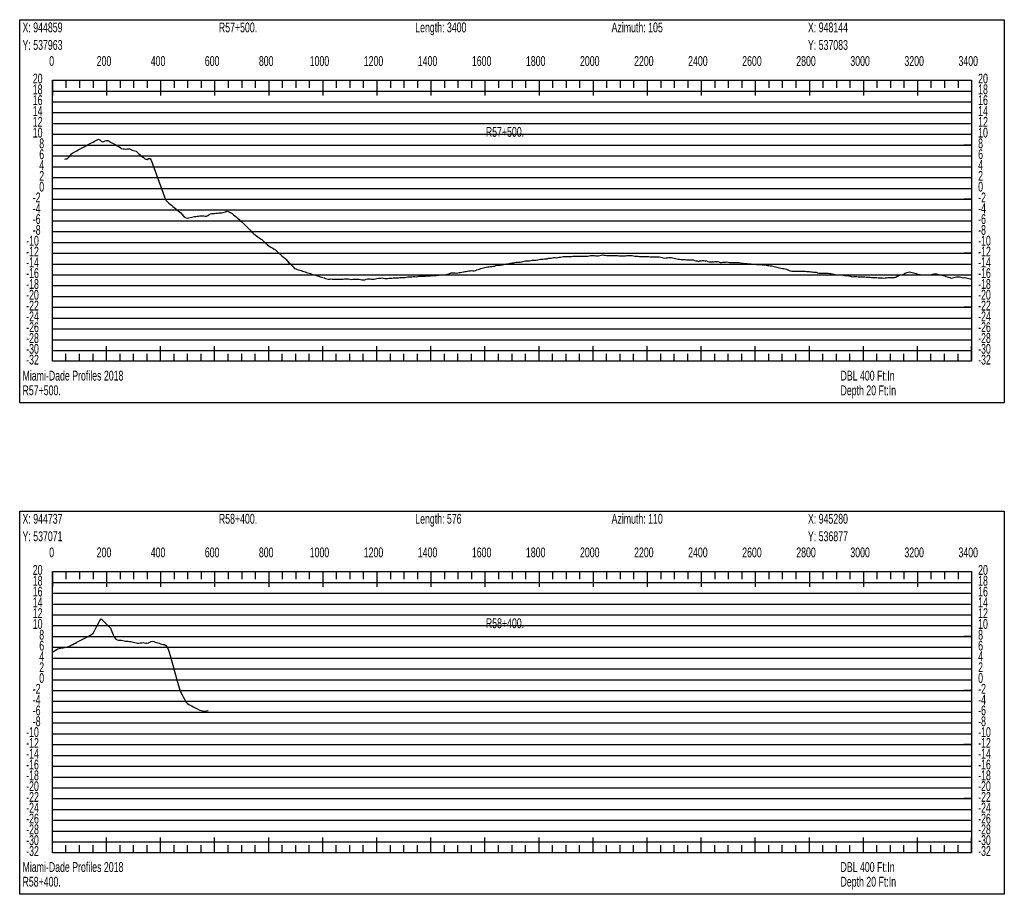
# Model space of a CAD drawing. Header units: feet. Extents: x 1 to 30, y -268 to -1.
# Tile 43 of 94: x 11 to 20, y -150 to -142. Entities that reach past the tile are written whole.
import ezdxf

# ---------------------------------------------------------------- set-up
doc = ezdxf.new("R2010")
doc.units = ezdxf.units.FT
doc.header["$MEASUREMENT"] = 0
doc.layers.add('LABELS', color=7, linetype='Continuous')
doc.layers.add('XSECTION', color=7, linetype='Continuous')

msp = doc.modelspace()

# ---------------------------------------------------------------- linework, layer by layer
at = {"layer": 'XSECTION', "color": 0, "linetype": 'Continuous'}
for points in [[(11.106, -141.895), (20.212, -141.895), (20.212, -145.44), (11.106, -145.44), (11.106, -141.895)], [(11.409, -142.455), (19.909, -142.455), (19.909, -145.055), (11.409, -145.055), (11.409, -142.455)], [(11.409, -142.455), (11.409, -142.596)], [(11.409, -142.455), (11.409, -142.596)], [(11.409, -142.455), (11.409, -142.525)], [(11.409, -142.455), (11.409, -142.525)], [(11.534, -142.455), (11.534, -142.525)], [(11.659, -142.455), (11.659, -142.525)], [(11.784, -142.455), (11.784, -142.525)], [(11.909, -142.455), (11.909, -142.596)], [(11.909, -142.455), (11.909, -142.525)], [(12.034, -142.455), (12.034, -142.525)], [(12.159, -142.455), (12.159, -142.525)], [(12.284, -142.455), (12.284, -142.525)], [(12.409, -142.455), (12.409, -142.596)], [(12.409, -142.455), (12.409, -142.525)], [(12.534, -142.455), (12.534, -142.525)], [(12.659, -142.455), (12.659, -142.525)], [(12.784, -142.455), (12.784, -142.525)], [(12.909, -142.455), (12.909, -142.596)], [(12.909, -142.455), (12.909, -142.525)], [(13.034, -142.455), (13.034, -142.525)], [(13.159, -142.455), (13.159, -142.525)], [(13.284, -142.455), (13.284, -142.525)], [(13.409, -142.455), (13.409, -142.596)], [(13.409, -142.455), (13.409, -142.525)], [(13.534, -142.455), (13.534, -142.525)], [(13.659, -142.455), (13.659, -142.525)], [(13.784, -142.455), (13.784, -142.525)], [(13.909, -142.455), (13.909, -142.596)], [(13.909, -142.455), (13.909, -142.525)], [(14.034, -142.455), (14.034, -142.525)], [(14.159, -142.455), (14.159, -142.525)], [(14.284, -142.455), (14.284, -142.525)], [(14.409, -142.455), (14.409, -142.596)], [(14.409, -142.455), (14.409, -142.525)], [(14.534, -142.455), (14.534, -142.525)], [(14.659, -142.455), (14.659, -142.525)], [(14.784, -142.455), (14.784, -142.525)], [(14.909, -142.455), (14.909, -142.596)], [(14.909, -142.455), (14.909, -142.525)], [(15.034, -142.455), (15.034, -142.525)], [(15.159, -142.455), (15.159, -142.525)], [(15.284, -142.455), (15.284, -142.525)], [(15.409, -142.455), (15.409, -142.596)], [(15.409, -142.455), (15.409, -142.525)], [(15.534, -142.455), (15.534, -142.525)], [(15.659, -142.455), (15.659, -142.525)], [(15.784, -142.455), (15.784, -142.525)], [(15.909, -142.455), (15.909, -142.596)], [(15.909, -142.455), (15.909, -142.525)], [(16.034, -142.455), (16.034, -142.525)], [(16.159, -142.455), (16.159, -142.525)], [(16.284, -142.455), (16.284, -142.525)], [(16.409, -142.455), (16.409, -142.596)], [(16.409, -142.455), (16.409, -142.525)], [(16.534, -142.455), (16.534, -142.525)], [(16.659, -142.455), (16.659, -142.525)], [(16.784, -142.455), (16.784, -142.525)], [(16.909, -142.455), (16.909, -142.596)], [(16.909, -142.455), (16.909, -142.525)], [(17.034, -142.455), (17.034, -142.525)], [(17.159, -142.455), (17.159, -142.525)], [(17.284, -142.455), (17.284, -142.525)], [(17.409, -142.455), (17.409, -142.596)], [(17.409, -142.455), (17.409, -142.525)], [(17.534, -142.455), (17.534, -142.525)], [(17.659, -142.455), (17.659, -142.525)], [(17.784, -142.455), (17.784, -142.525)], [(17.909, -142.455), (17.909, -142.596)], [(17.909, -142.455), (17.909, -142.525)], [(18.034, -142.455), (18.034, -142.525)], [(18.159, -142.455), (18.159, -142.525)], [(18.284, -142.455), (18.284, -142.525)], [(18.409, -142.455), (18.409, -142.596)], [(18.409, -142.455), (18.409, -142.525)], [(18.534, -142.455), (18.534, -142.525)], [(18.659, -142.455), (18.659, -142.525)], [(18.784, -142.455), (18.784, -142.525)], [(18.909, -142.455), (18.909, -142.596)], [(18.909, -142.455), (18.909, -142.525)], [(19.034, -142.455), (19.034, -142.525)], [(19.159, -142.455), (19.159, -142.525)], [(19.284, -142.455), (19.284, -142.525)], [(19.409, -142.455), (19.409, -142.596)], [(19.409, -142.455), (19.409, -142.525)], [(19.534, -142.455), (19.534, -142.525)], [(19.659, -142.455), (19.659, -142.525)], [(19.784, -142.455), (19.784, -142.525)], [(19.909, -142.455), (19.909, -142.596)], [(19.909, -142.455), (19.909, -142.525)], [(11.409, -143.055), (11.479, -143.055)], [(19.909, -143.055), (19.839, -143.055)], [(11.409, -143.555), (11.479, -143.555)], [(19.909, -143.555), (19.839, -143.555)], [(11.409, -144.055), (11.479, -144.055)], [(19.909, -144.055), (19.839, -144.055)], [(11.409, -144.555), (11.479, -144.555)], [(19.909, -144.555), (19.839, -144.555)], [(11.409, -145.055), (11.409, -144.914)], [(11.409, -145.055), (11.409, -144.914)], [(11.909, -145.055), (11.909, -144.914)], [(12.409, -145.055), (12.409, -144.914)], [(12.909, -145.055), (12.909, -144.914)], [(13.409, -145.055), (13.409, -144.914)], [(13.909, -145.055), (13.909, -144.914)], [(14.409, -145.055), (14.409, -144.914)], [(14.909, -145.055), (14.909, -144.914)], [(15.409, -145.055), (15.409, -144.914)], [(15.909, -145.055), (15.909, -144.914)], [(16.409, -145.055), (16.409, -144.914)], [(16.909, -145.055), (16.909, -144.914)], [(17.409, -145.055), (17.409, -144.914)], [(17.909, -145.055), (17.909, -144.914)], [(18.409, -145.055), (18.409, -144.914)], [(18.909, -145.055), (18.909, -144.914)], [(19.409, -145.055), (19.409, -144.914)], [(19.909, -145.055), (19.909, -144.914)], [(11.409, -145.055), (11.409, -144.985)], [(11.409, -145.055), (11.409, -144.985)], [(11.534, -145.055), (11.534, -144.985)], [(11.659, -145.055), (11.659, -144.985)], [(11.784, -145.055), (11.784, -144.985)], [(11.909, -145.055), (11.909, -144.985)], [(12.034, -145.055), (12.034, -144.985)], [(12.159, -145.055), (12.159, -144.985)], [(12.284, -145.055), (12.284, -144.985)], [(12.409, -145.055), (12.409, -144.985)], [(12.534, -145.055), (12.534, -144.985)], [(12.659, -145.055), (12.659, -144.985)], [(12.784, -145.055), (12.784, -144.985)], [(12.909, -145.055), (12.909, -144.985)], [(13.034, -145.055), (13.034, -144.985)], [(13.159, -145.055), (13.159, -144.985)], [(13.284, -145.055), (13.284, -144.985)], [(13.409, -145.055), (13.409, -144.985)], [(13.534, -145.055), (13.534, -144.985)], [(13.659, -145.055), (13.659, -144.985)], [(13.784, -145.055), (13.784, -144.985)], [(13.909, -145.055), (13.909, -144.985)], [(14.034, -145.055), (14.034, -144.985)], [(14.159, -145.055), (14.159, -144.985)], [(14.284, -145.055), (14.284, -144.985)], [(14.409, -145.055), (14.409, -144.985)], [(14.534, -145.055), (14.534, -144.985)], [(14.659, -145.055), (14.659, -144.985)], [(14.784, -145.055), (14.784, -144.985)], [(14.909, -145.055), (14.909, -144.985)], [(15.034, -145.055), (15.034, -144.985)], [(15.159, -145.055), (15.159, -144.985)], [(15.284, -145.055), (15.284, -144.985)], [(15.409, -145.055), (15.409, -144.985)], [(15.534, -145.055), (15.534, -144.985)], [(15.659, -145.055), (15.659, -144.985)], [(15.784, -145.055), (15.784, -144.985)], [(15.909, -145.055), (15.909, -144.985)], [(16.034, -145.055), (16.034, -144.985)], [(16.159, -145.055), (16.159, -144.985)], [(16.284, -145.055), (16.284, -144.985)], [(16.409, -145.055), (16.409, -144.985)], [(16.534, -145.055), (16.534, -144.985)], [(16.659, -145.055), (16.659, -144.985)], [(16.784, -145.055), (16.784, -144.985)], [(16.909, -145.055), (16.909, -144.985)], [(17.034, -145.055), (17.034, -144.985)], [(17.159, -145.055), (17.159, -144.985)], [(17.284, -145.055), (17.284, -144.985)], [(17.409, -145.055), (17.409, -144.985)], [(17.534, -145.055), (17.534, -144.985)], [(17.659, -145.055), (17.659, -144.985)], [(17.784, -145.055), (17.784, -144.985)], [(17.909, -145.055), (17.909, -144.985)], [(18.034, -145.055), (18.034, -144.985)], [(18.159, -145.055), (18.159, -144.985)], [(18.284, -145.055), (18.284, -144.985)], [(18.409, -145.055), (18.409, -144.985)], [(18.534, -145.055), (18.534, -144.985)], [(18.659, -145.055), (18.659, -144.985)], [(18.784, -145.055), (18.784, -144.985)], [(18.909, -145.055), (18.909, -144.985)], [(19.034, -145.055), (19.034, -144.985)], [(19.159, -145.055), (19.159, -144.985)], [(19.284, -145.055), (19.284, -144.985)], [(19.409, -145.055), (19.409, -144.985)], [(19.534, -145.055), (19.534, -144.985)], [(19.659, -145.055), (19.659, -144.985)], [(19.784, -145.055), (19.784, -144.985)], [(19.909, -145.055), (19.909, -144.985)], [(11.106, -146.44), (20.212, -146.44), (20.212, -149.985), (11.106, -149.985), (11.106, -146.44)], [(11.409, -147), (19.909, -147), (19.909, -149.6), (11.409, -149.6), (11.409, -147)], [(11.409, -147), (11.409, -147.141)], [(11.409, -147), (11.409, -147.141)], [(11.409, -147), (11.409, -147.07)], [(11.409, -147), (11.409, -147.07)], [(11.534, -147), (11.534, -147.07)], [(11.659, -147), (11.659, -147.07)], [(11.784, -147), (11.784, -147.07)], [(11.909, -147), (11.909, -147.141)], [(11.909, -147), (11.909, -147.07)], [(12.034, -147), (12.034, -147.07)], [(12.159, -147), (12.159, -147.07)], [(12.284, -147), (12.284, -147.07)], [(12.409, -147), (12.409, -147.141)], [(12.409, -147), (12.409, -147.07)], [(12.534, -147), (12.534, -147.07)], [(12.659, -147), (12.659, -147.07)], [(12.784, -147), (12.784, -147.07)], [(12.909, -147), (12.909, -147.141)], [(12.909, -147), (12.909, -147.07)], [(13.034, -147), (13.034, -147.07)], [(13.159, -147), (13.159, -147.07)], [(13.284, -147), (13.284, -147.07)], [(13.409, -147), (13.409, -147.141)], [(13.409, -147), (13.409, -147.07)], [(13.534, -147), (13.534, -147.07)], [(13.659, -147), (13.659, -147.07)], [(13.784, -147), (13.784, -147.07)], [(13.909, -147), (13.909, -147.141)], [(13.909, -147), (13.909, -147.07)], [(14.034, -147), (14.034, -147.07)], [(14.159, -147), (14.159, -147.07)], [(14.284, -147), (14.284, -147.07)], [(14.409, -147), (14.409, -147.141)], [(14.409, -147), (14.409, -147.07)], [(14.534, -147), (14.534, -147.07)], [(14.659, -147), (14.659, -147.07)], [(14.784, -147), (14.784, -147.07)], [(14.909, -147), (14.909, -147.141)], [(14.909, -147), (14.909, -147.07)], [(15.034, -147), (15.034, -147.07)], [(15.159, -147), (15.159, -147.07)], [(15.284, -147), (15.284, -147.07)], [(15.409, -147), (15.409, -147.141)], [(15.409, -147), (15.409, -147.07)], [(15.534, -147), (15.534, -147.07)], [(15.659, -147), (15.659, -147.07)], [(15.784, -147), (15.784, -147.07)], [(15.909, -147), (15.909, -147.141)], [(15.909, -147), (15.909, -147.07)], [(16.034, -147), (16.034, -147.07)], [(16.159, -147), (16.159, -147.07)], [(16.284, -147), (16.284, -147.07)], [(16.409, -147), (16.409, -147.141)], [(16.409, -147), (16.409, -147.07)], [(16.534, -147), (16.534, -147.07)], [(16.659, -147), (16.659, -147.07)], [(16.784, -147), (16.784, -147.07)], [(16.909, -147), (16.909, -147.141)], [(16.909, -147), (16.909, -147.07)], [(17.034, -147), (17.034, -147.07)], [(17.159, -147), (17.159, -147.07)], [(17.284, -147), (17.284, -147.07)], [(17.409, -147), (17.409, -147.141)], [(17.409, -147), (17.409, -147.07)], [(17.534, -147), (17.534, -147.07)], [(17.659, -147), (17.659, -147.07)], [(17.784, -147), (17.784, -147.07)], [(17.909, -147), (17.909, -147.141)], [(17.909, -147), (17.909, -147.07)], [(18.034, -147), (18.034, -147.07)], [(18.159, -147), (18.159, -147.07)], [(18.284, -147), (18.284, -147.07)], [(18.409, -147), (18.409, -147.141)], [(18.409, -147), (18.409, -147.07)], [(18.534, -147), (18.534, -147.07)], [(18.659, -147), (18.659, -147.07)], [(18.784, -147), (18.784, -147.07)], [(18.909, -147), (18.909, -147.141)], [(18.909, -147), (18.909, -147.07)], [(19.034, -147), (19.034, -147.07)], [(19.159, -147), (19.159, -147.07)], [(19.284, -147), (19.284, -147.07)], [(19.409, -147), (19.409, -147.141)], [(19.409, -147), (19.409, -147.07)], [(19.534, -147), (19.534, -147.07)], [(19.659, -147), (19.659, -147.07)], [(19.784, -147), (19.784, -147.07)], [(19.909, -147), (19.909, -147.141)], [(19.909, -147), (19.909, -147.07)], [(11.409, -147.6), (11.479, -147.6)], [(19.909, -147.6), (19.839, -147.6)], [(11.409, -148.1), (11.479, -148.1)], [(19.909, -148.1), (19.839, -148.1)], [(11.409, -148.6), (11.479, -148.6)], [(19.909, -148.6), (19.839, -148.6)], [(11.409, -149.1), (11.479, -149.1)], [(19.909, -149.1), (19.839, -149.1)], [(11.409, -149.6), (11.409, -149.459)], [(11.409, -149.6), (11.409, -149.459)], [(11.909, -149.6), (11.909, -149.459)], [(12.409, -149.6), (12.409, -149.459)], [(12.909, -149.6), (12.909, -149.459)], [(13.409, -149.6), (13.409, -149.459)], [(13.909, -149.6), (13.909, -149.459)], [(14.409, -149.6), (14.409, -149.459)], [(14.909, -149.6), (14.909, -149.459)], [(15.409, -149.6), (15.409, -149.459)], [(15.909, -149.6), (15.909, -149.459)], [(16.409, -149.6), (16.409, -149.459)], [(16.909, -149.6), (16.909, -149.459)], [(17.409, -149.6), (17.409, -149.459)], [(17.909, -149.6), (17.909, -149.459)], [(18.409, -149.6), (18.409, -149.459)], [(18.909, -149.6), (18.909, -149.459)], [(19.409, -149.6), (19.409, -149.459)], [(19.909, -149.6), (19.909, -149.459)], [(11.409, -149.6), (11.409, -149.53)], [(11.409, -149.6), (11.409, -149.53)], [(11.534, -149.6), (11.534, -149.53)], [(11.659, -149.6), (11.659, -149.53)], [(11.784, -149.6), (11.784, -149.53)], [(11.909, -149.6), (11.909, -149.53)], [(12.034, -149.6), (12.034, -149.53)], [(12.159, -149.6), (12.159, -149.53)], [(12.284, -149.6), (12.284, -149.53)], [(12.409, -149.6), (12.409, -149.53)], [(12.534, -149.6), (12.534, -149.53)], [(12.659, -149.6), (12.659, -149.53)], [(12.784, -149.6), (12.784, -149.53)], [(12.909, -149.6), (12.909, -149.53)], [(13.034, -149.6), (13.034, -149.53)], [(13.159, -149.6), (13.159, -149.53)], [(13.284, -149.6), (13.284, -149.53)], [(13.409, -149.6), (13.409, -149.53)], [(13.534, -149.6), (13.534, -149.53)], [(13.659, -149.6), (13.659, -149.53)], [(13.784, -149.6), (13.784, -149.53)], [(13.909, -149.6), (13.909, -149.53)], [(14.034, -149.6), (14.034, -149.53)], [(14.159, -149.6), (14.159, -149.53)], [(14.284, -149.6), (14.284, -149.53)], [(14.409, -149.6), (14.409, -149.53)], [(14.534, -149.6), (14.534, -149.53)], [(14.659, -149.6), (14.659, -149.53)], [(14.784, -149.6), (14.784, -149.53)], [(14.909, -149.6), (14.909, -149.53)], [(15.034, -149.6), (15.034, -149.53)], [(15.159, -149.6), (15.159, -149.53)], [(15.284, -149.6), (15.284, -149.53)], [(15.409, -149.6), (15.409, -149.53)], [(15.534, -149.6), (15.534, -149.53)], [(15.659, -149.6), (15.659, -149.53)], [(15.784, -149.6), (15.784, -149.53)], [(15.909, -149.6), (15.909, -149.53)], [(16.034, -149.6), (16.034, -149.53)], [(16.159, -149.6), (16.159, -149.53)], [(16.284, -149.6), (16.284, -149.53)], [(16.409, -149.6), (16.409, -149.53)], [(16.534, -149.6), (16.534, -149.53)], [(16.659, -149.6), (16.659, -149.53)], [(16.784, -149.6), (16.784, -149.53)], [(16.909, -149.6), (16.909, -149.53)], [(17.034, -149.6), (17.034, -149.53)], [(17.159, -149.6), (17.159, -149.53)], [(17.284, -149.6), (17.284, -149.53)], [(17.409, -149.6), (17.409, -149.53)], [(17.534, -149.6), (17.534, -149.53)], [(17.659, -149.6), (17.659, -149.53)], [(17.784, -149.6), (17.784, -149.53)], [(17.909, -149.6), (17.909, -149.53)], [(18.034, -149.6), (18.034, -149.53)], [(18.159, -149.6), (18.159, -149.53)], [(18.284, -149.6), (18.284, -149.53)], [(18.409, -149.6), (18.409, -149.53)], [(18.534, -149.6), (18.534, -149.53)], [(18.659, -149.6), (18.659, -149.53)], [(18.784, -149.6), (18.784, -149.53)], [(18.909, -149.6), (18.909, -149.53)], [(19.034, -149.6), (19.034, -149.53)], [(19.159, -149.6), (19.159, -149.53)], [(19.284, -149.6), (19.284, -149.53)], [(19.409, -149.6), (19.409, -149.53)], [(19.534, -149.6), (19.534, -149.53)], [(19.659, -149.6), (19.659, -149.53)], [(19.784, -149.6), (19.784, -149.53)], [(19.909, -149.6), (19.909, -149.53)]]:
    msp.add_lwpolyline(points, dxfattribs=at)
at = {"layer": 'XSECTION', "color": 0}
for points in [[(11.409, -142.555), (19.909, -142.555)], [(11.409, -142.655), (19.909, -142.655)], [(11.409, -142.755), (19.909, -142.755)], [(11.409, -142.855), (19.909, -142.855)], [(11.409, -142.955), (19.909, -142.955)], [(11.409, -143.055), (19.909, -143.055)], [(11.409, -143.155), (19.909, -143.155)], [(11.409, -143.255), (19.909, -143.255)], [(11.409, -143.355), (19.909, -143.355)], [(11.409, -143.455), (19.909, -143.455)], [(11.409, -143.555), (19.909, -143.555)], [(11.409, -143.655), (19.909, -143.655)], [(11.409, -143.755), (19.909, -143.755)], [(11.409, -143.855), (19.909, -143.855)], [(11.409, -143.955), (19.909, -143.955)], [(11.409, -144.055), (19.909, -144.055)], [(11.409, -144.155), (19.909, -144.155)], [(11.409, -144.255), (19.909, -144.255)], [(11.409, -144.355), (19.909, -144.355)], [(11.409, -144.455), (19.909, -144.455)], [(11.409, -144.555), (19.909, -144.555)], [(11.409, -144.655), (19.909, -144.655)], [(11.409, -144.755), (19.909, -144.755)], [(11.409, -144.855), (19.909, -144.855)], [(11.409, -144.955), (19.909, -144.955)], [(11.409, -147.1), (19.909, -147.1)], [(11.409, -147.2), (19.909, -147.2)], [(11.409, -147.3), (19.909, -147.3)], [(11.409, -147.4), (19.909, -147.4)], [(11.409, -147.5), (19.909, -147.5)], [(11.409, -147.6), (19.909, -147.6)], [(11.409, -147.7), (19.909, -147.7)], [(11.409, -147.8), (19.909, -147.8)], [(11.409, -147.9), (19.909, -147.9)], [(11.409, -148), (19.909, -148)], [(11.409, -148.1), (19.909, -148.1)], [(11.409, -148.2), (19.909, -148.2)], [(11.409, -148.3), (19.909, -148.3)], [(11.409, -148.4), (19.909, -148.4)], [(11.409, -148.5), (19.909, -148.5)], [(11.409, -148.6), (19.909, -148.6)], [(11.409, -148.7), (19.909, -148.7)], [(11.409, -148.8), (19.909, -148.8)], [(11.409, -148.9), (19.909, -148.9)], [(11.409, -149), (19.909, -149)], [(11.409, -149.1), (19.909, -149.1)], [(11.409, -149.2), (19.909, -149.2)], [(11.409, -149.3), (19.909, -149.3)], [(11.409, -149.4), (19.909, -149.4)], [(11.409, -149.5), (19.909, -149.5)]]:
    msp.add_lwpolyline(points, dxfattribs=at)
at = {"layer": 'XSECTION', "color": 5, "linetype": 'Continuous'}
for points in [[(11.522, -143.184), (11.534, -143.1825), (11.5465, -143.1815), (11.559, -143.1665), (11.5715, -143.151), (11.584, -143.1355), (11.5965, -143.127), (11.609, -143.12), (11.6215, -143.1135), (11.634, -143.107), (11.6465, -143.1), (11.659, -143.0935), (11.6715, -143.0865), (11.684, -143.08), (11.6965, -143.0735), (11.709, -143.0665), (11.7215, -143.06), (11.734, -143.053), (11.7465, -143.0465), (11.759, -143.04), (11.7715, -143.033), (11.784, -143.0265), (11.7965, -143.0195), (11.809, -143.013), (11.8215, -143.0065), (11.834, -142.9995), (11.8465, -143.0065), (11.859, -143.0175), (11.8715, -143.0255), (11.884, -143.022), (11.8965, -143.0155), (11.909, -143.0115), (11.9215, -143.0135), (11.934, -143.02), (11.9465, -143.027), (11.959, -143.0335), (11.9715, -143.0405), (11.984, -143.047), (11.9965, -143.054), (12.009, -143.062), (12.0215, -143.0695), (12.034, -143.0775), (12.0465, -143.085), (12.059, -143.0885), (12.0715, -143.091), (12.084, -143.0915), (12.0965, -143.091), (12.109, -143.091), (12.1215, -143.09), (12.134, -143.096), (12.1465, -143.1025), (12.159, -143.1055), (12.1715, -143.1085), (12.184, -143.1115), (12.1965, -143.1235), (12.209, -143.135), (12.2215, -143.146), (12.234, -143.157), (12.2465, -143.168), (12.259, -143.179), (12.2715, -143.186), (12.284, -143.189), (12.2965, -143.1795), (12.309, -143.1775), (12.3215, -143.195), (12.334, -143.229), (12.3465, -143.263), (12.359, -143.297), (12.3715, -143.331), (12.384, -143.365), (12.3965, -143.399), (12.409, -143.4325), (12.4215, -143.4665), (12.434, -143.5005), (12.4465, -143.5335), (12.459, -143.565), (12.4715, -143.5805), (12.484, -143.591), (12.4965, -143.601), (12.509, -143.6115), (12.5215, -143.6215), (12.534, -143.632), (12.5465, -143.642), (12.559, -143.6525), (12.5715, -143.6625), (12.584, -143.673), (12.5965, -143.683), (12.609, -143.6965), (12.6215, -143.713), (12.634, -143.7225), (12.6465, -143.7275), (12.659, -143.73), (12.6715, -143.727), (12.684, -143.724), (12.6965, -143.7215), (12.709, -143.7185), (12.7215, -143.7165), (12.734, -143.7145), (12.7465, -143.713), (12.759, -143.711), (12.7715, -143.71), (12.784, -143.71), (12.7965, -143.71), (12.809, -143.7105), (12.8215, -143.7135), (12.834, -143.712), (12.8465, -143.706), (12.859, -143.696), (12.8715, -143.6895), (12.884, -143.6885), (12.8965, -143.6875), (12.909, -143.6865), (12.9215, -143.6855), (12.934, -143.6845), (12.9465, -143.683), (12.959, -143.682), (12.9715, -143.681), (12.984, -143.6795), (12.9965, -143.676), (13.009, -143.672), (13.0215, -143.6675), (13.034, -143.6685), (13.0465, -143.6745), (13.059, -143.68), (13.0715, -143.687), (13.084, -143.6995), (13.0965, -143.7105), (13.109, -143.72), (13.1215, -143.7295), (13.134, -143.741), (13.1465, -143.7555), (13.159, -143.7645), (13.1715, -143.7765), (13.184, -143.789), (13.1965, -143.801), (13.209, -143.813), (13.2215, -143.8255), (13.234, -143.839), (13.2465, -143.8535), (13.259, -143.864), (13.2715, -143.8745), (13.284, -143.8865), (13.2965, -143.8955), (13.309, -143.904), (13.3215, -143.9125), (13.334, -143.921), (13.3465, -143.929), (13.359, -143.9405), (13.3715, -143.9525), (13.384, -143.9655), (13.3965, -143.977), (13.409, -143.987), (13.4215, -143.9945), (13.434, -144.0015), (13.4465, -144.0095), (13.459, -144.0165), (13.4715, -144.023), (13.484, -144.035), (13.4965, -144.048), (13.509, -144.059), (13.5215, -144.07), (13.534, -144.081), (13.5465, -144.0915), (13.559, -144.1015), (13.5715, -144.1145), (13.584, -144.129), (13.5965, -144.1435), (13.609, -144.1545), (13.6215, -144.1685), (13.634, -144.1825), (13.6465, -144.1965), (13.659, -144.2005), (13.6715, -144.2045), (13.684, -144.2085), (13.6965, -144.212), (13.709, -144.216), (13.7215, -144.22), (13.734, -144.224), (13.7465, -144.228), (13.759, -144.232), (13.7715, -144.236), (13.784, -144.24), (13.7965, -144.244), (13.809, -144.248), (13.8215, -144.252), (13.834, -144.256), (13.8465, -144.26), (13.859, -144.264), (13.8715, -144.268), (13.884, -144.272), (13.8965, -144.276), (13.909, -144.2795), (13.9215, -144.2835), (13.934, -144.2875), (13.9465, -144.2915), (13.959, -144.2955), (13.9715, -144.2965), (13.984, -144.2935), (13.9965, -144.294), (14.009, -144.294), (14.0215, -144.2945), (14.034, -144.295), (14.0465, -144.296), (14.059, -144.296), (14.0715, -144.295), (14.084, -144.2945), (14.0965, -144.294), (14.109, -144.293), (14.1215, -144.2925), (14.134, -144.292), (14.1465, -144.2925), (14.159, -144.296), (14.1715, -144.297), (14.184, -144.294), (14.1965, -144.294), (14.209, -144.294), (14.2215, -144.2945), (14.234, -144.2945), (14.2465, -144.296), (14.259, -144.2995), (14.2715, -144.3), (14.284, -144.3), (14.2965, -144.3), (14.309, -144.296), (14.3215, -144.2925), (14.334, -144.2905), (14.3465, -144.2935), (14.359, -144.295), (14.3715, -144.2945), (14.384, -144.2945), (14.3965, -144.2925), (14.409, -144.2885), (14.4215, -144.285), (14.434, -144.2845), (14.4465, -144.2845), (14.459, -144.284), (14.4715, -144.286), (14.484, -144.289), (14.4965, -144.289), (14.509, -144.288), (14.5215, -144.287), (14.534, -144.2855), (14.5465, -144.2845), (14.559, -144.2835), (14.5715, -144.2835), (14.584, -144.2835), (14.5965, -144.2835), (14.609, -144.2835), (14.6215, -144.2805), (14.634, -144.2785), (14.6465, -144.2785), (14.659, -144.2785), (14.6715, -144.2785), (14.684, -144.278), (14.6965, -144.2745), (14.709, -144.2735), (14.7215, -144.2735), (14.734, -144.2735), (14.7465, -144.271), (14.759, -144.269), (14.7715, -144.2725), (14.784, -144.2705), (14.7965, -144.268), (14.809, -144.268), (14.8215, -144.268), (14.834, -144.2675), (14.8465, -144.267), (14.859, -144.266), (14.8715, -144.2655), (14.884, -144.2645), (14.8965, -144.264), (14.909, -144.263), (14.9215, -144.2625), (14.934, -144.262), (14.9465, -144.261), (14.959, -144.2605), (14.9715, -144.2595), (14.984, -144.259), (14.9965, -144.2555), (15.009, -144.2545), (15.0215, -144.2545), (15.034, -144.2545), (15.0465, -144.2525), (15.059, -144.2485), (15.0715, -144.245), (15.084, -144.2415), (15.0965, -144.2375), (15.109, -144.235), (15.1215, -144.235), (15.134, -144.237), (15.1465, -144.2395), (15.159, -144.236), (15.1715, -144.2345), (15.184, -144.2335), (15.1965, -144.23), (15.209, -144.2275), (15.2215, -144.2255), (15.234, -144.2235), (15.2465, -144.2215), (15.259, -144.2195), (15.2715, -144.2175), (15.284, -144.215), (15.2965, -144.2165), (15.309, -144.2185), (15.3215, -144.2145), (15.334, -144.21), (15.3465, -144.206), (15.359, -144.2015), (15.3715, -144.1975), (15.384, -144.1935), (15.3965, -144.19), (15.409, -144.187), (15.4215, -144.184), (15.434, -144.181), (15.4465, -144.1795), (15.459, -144.178), (15.4715, -144.177), (15.484, -144.176), (15.4965, -144.1735), (15.509, -144.17), (15.5215, -144.167), (15.534, -144.166), (15.5465, -144.1655), (15.559, -144.163), (15.5715, -144.161), (15.584, -144.1585), (15.5965, -144.1565), (15.609, -144.154), (15.6215, -144.152), (15.634, -144.1495), (15.6465, -144.1475), (15.659, -144.145), (15.6715, -144.143), (15.684, -144.1405), (15.6965, -144.1385), (15.709, -144.1365), (15.7215, -144.1365), (15.734, -144.1365), (15.7465, -144.1355), (15.759, -144.132), (15.7715, -144.1285), (15.784, -144.126), (15.7965, -144.126), (15.809, -144.1255), (15.8215, -144.1245), (15.834, -144.1215), (15.8465, -144.1205), (15.859, -144.1205), (15.8715, -144.1205), (15.884, -144.1185), (15.8965, -144.1165), (15.909, -144.114), (15.9215, -144.1115), (15.934, -144.1105), (15.9465, -144.1105), (15.959, -144.1075), (15.9715, -144.106), (15.984, -144.1055), (15.9965, -144.102), (16.009, -144.101), (16.0215, -144.1), (16.034, -144.097), (16.0465, -144.096), (16.059, -144.096), (16.0715, -144.0965), (16.084, -144.095), (16.0965, -144.093), (16.109, -144.0915), (16.1215, -144.088), (16.134, -144.0865), (16.1465, -144.0865), (16.159, -144.0865), (16.1715, -144.0865), (16.184, -144.0865), (16.1965, -144.0865), (16.209, -144.0845), (16.2215, -144.0815), (16.234, -144.0815), (16.2465, -144.0815), (16.259, -144.0815), (16.2715, -144.0815), (16.284, -144.0815), (16.2965, -144.0815), (16.309, -144.0815), (16.3215, -144.0815), (16.334, -144.0815), (16.3465, -144.0815), (16.359, -144.081), (16.3715, -144.0795), (16.384, -144.076), (16.3965, -144.076), (16.409, -144.0765), (16.4215, -144.0775), (16.434, -144.0785), (16.4465, -144.0795), (16.459, -144.0805), (16.4715, -144.0775), (16.484, -144.074), (16.4965, -144.0705), (16.509, -144.0725), (16.5215, -144.0745), (16.534, -144.0765), (16.5465, -144.075), (16.559, -144.075), (16.5715, -144.075), (16.584, -144.075), (16.5965, -144.0755), (16.609, -144.0755), (16.6215, -144.0755), (16.634, -144.076), (16.6465, -144.0795), (16.659, -144.08), (16.6715, -144.0795), (16.684, -144.079), (16.6965, -144.0785), (16.709, -144.078), (16.7215, -144.0775), (16.734, -144.077), (16.7465, -144.0765), (16.759, -144.076), (16.7715, -144.077), (16.784, -144.08), (16.7965, -144.0815), (16.809, -144.0825), (16.8215, -144.0835), (16.834, -144.0845), (16.8465, -144.0855), (16.859, -144.0855), (16.8715, -144.0855), (16.884, -144.0855), (16.8965, -144.0855), (16.909, -144.085), (16.9215, -144.0855), (16.934, -144.0885), (16.9465, -144.09), (16.959, -144.09), (16.9715, -144.09), (16.984, -144.09), (16.9965, -144.09), (17.009, -144.09), (17.0215, -144.09), (17.034, -144.0905), (17.0465, -144.094), (17.059, -144.097), (17.0715, -144.1005), (17.084, -144.0985), (17.0965, -144.097), (17.109, -144.0955), (17.1215, -144.0955), (17.134, -144.0955), (17.1465, -144.0975), (17.159, -144.1005), (17.1715, -144.1035), (17.184, -144.107), (17.1965, -144.1105), (17.209, -144.1115), (17.2215, -144.112), (17.234, -144.113), (17.2465, -144.1135), (17.259, -144.114), (17.2715, -144.115), (17.284, -144.1155), (17.2965, -144.116), (17.309, -144.1165), (17.3215, -144.1165), (17.334, -144.1175), (17.3465, -144.121), (17.359, -144.124), (17.3715, -144.127), (17.384, -144.1305), (17.3965, -144.127), (17.409, -144.125), (17.4215, -144.123), (17.434, -144.121), (17.4465, -144.124), (17.459, -144.127), (17.4715, -144.1305), (17.484, -144.1335), (17.4965, -144.1355), (17.509, -144.1355), (17.5215, -144.134), (17.534, -144.132), (17.5465, -144.1305), (17.559, -144.1305), (17.5715, -144.1345), (17.584, -144.1405), (17.5965, -144.1395), (17.609, -144.1385), (17.6215, -144.1375), (17.634, -144.1365), (17.6465, -144.1355), (17.659, -144.137), (17.6715, -144.1395), (17.684, -144.14), (17.6965, -144.1405), (17.709, -144.1405), (17.7215, -144.1405), (17.734, -144.141), (17.7465, -144.141), (17.759, -144.142), (17.7715, -144.1455), (17.784, -144.147), (17.7965, -144.148), (17.809, -144.149), (17.8215, -144.15), (17.834, -144.151), (17.8465, -144.152), (17.859, -144.153), (17.8715, -144.154), (17.884, -144.155), (17.8965, -144.156), (17.909, -144.157), (17.9215, -144.158), (17.934, -144.159), (17.9465, -144.1595), (17.959, -144.1605), (17.9715, -144.1615), (17.984, -144.162), (17.9965, -144.1635), (18.009, -144.1665), (18.0215, -144.168), (18.034, -144.1695), (18.0465, -144.171), (18.059, -144.173), (18.0715, -144.1755), (18.084, -144.178), (18.0965, -144.1805), (18.109, -144.1835), (18.1215, -144.1865), (18.134, -144.189), (18.1465, -144.192), (18.159, -144.195), (18.1715, -144.1975), (18.184, -144.2), (18.1965, -144.204), (18.209, -144.209), (18.2215, -144.2135), (18.234, -144.218), (18.2465, -144.22), (18.259, -144.22), (18.2715, -144.22), (18.284, -144.22), (18.2965, -144.22), (18.309, -144.22), (18.3215, -144.22), (18.334, -144.22), (18.3465, -144.221), (18.359, -144.2215), (18.3715, -144.2225), (18.384, -144.223), (18.3965, -144.224), (18.409, -144.2245), (18.4215, -144.226), (18.434, -144.2285), (18.4465, -144.23), (18.459, -144.23), (18.4715, -144.2315), (18.484, -144.235), (18.4965, -144.2385), (18.509, -144.24), (18.5215, -144.24), (18.534, -144.24), (18.5465, -144.24), (18.559, -144.24), (18.5715, -144.24), (18.584, -144.24), (18.5965, -144.2415), (18.609, -144.244), (18.6215, -144.2465), (18.634, -144.2495), (18.6465, -144.2525), (18.659, -144.255), (18.6715, -144.255), (18.684, -144.255), (18.6965, -144.255), (18.709, -144.256), (18.7215, -144.259), (18.734, -144.26), (18.7465, -144.26), (18.759, -144.2615), (18.7715, -144.2635), (18.784, -144.2655), (18.7965, -144.27), (18.809, -144.275), (18.8215, -144.2705), (18.834, -144.2705), (18.8465, -144.2715), (18.859, -144.2725), (18.8715, -144.2735), (18.884, -144.2745), (18.8965, -144.275), (18.909, -144.275), (18.9215, -144.275), (18.934, -144.276), (18.9465, -144.2765), (18.959, -144.277), (18.9715, -144.278), (18.984, -144.2785), (18.9965, -144.279), (19.009, -144.28), (19.0215, -144.2805), (19.034, -144.281), (19.0465, -144.282), (19.059, -144.2825), (19.0715, -144.283), (19.084, -144.284), (19.0965, -144.2845), (19.109, -144.284), (19.1215, -144.2815), (19.134, -144.28), (19.1465, -144.28), (19.159, -144.28), (19.1715, -144.28), (19.184, -144.28), (19.1965, -144.28), (19.209, -144.2755), (19.2215, -144.2685), (19.234, -144.263), (19.2465, -144.2595), (19.259, -144.256), (19.2715, -144.2525), (19.284, -144.2475), (19.2965, -144.24), (19.309, -144.234), (19.3215, -144.229), (19.334, -144.2265), (19.3465, -144.229), (19.359, -144.232), (19.3715, -144.2355), (19.384, -144.2395), (19.3965, -144.243), (19.409, -144.248), (19.4215, -144.251), (19.434, -144.253), (19.4465, -144.255), (19.459, -144.255), (19.4715, -144.255), (19.484, -144.2555), (19.4965, -144.2555), (19.509, -144.2555), (19.5215, -144.2555), (19.534, -144.255), (19.5465, -144.25), (19.559, -144.2455), (19.5715, -144.2455), (19.584, -144.2465), (19.5965, -144.249), (19.609, -144.2515), (19.6215, -144.254), (19.634, -144.257), (19.6465, -144.2605), (19.659, -144.2655), (19.6715, -144.2705), (19.684, -144.274), (19.6965, -144.2775), (19.709, -144.281), (19.7215, -144.2845), (19.734, -144.2835), (19.7465, -144.28), (19.759, -144.276), (19.7715, -144.2735), (19.784, -144.2735), (19.7965, -144.2735), (19.809, -144.2775), (19.8215, -144.281), (19.834, -144.2815), (19.8465, -144.279), (19.859, -144.2815), (19.8715, -144.285), (19.884, -144.288), (19.8965, -144.291), (19.909, -144.2935), (19.909, -144.2935)], [(11.409, -147.746), (11.4215, -147.7375), (11.434, -147.7285), (11.4465, -147.7195), (11.459, -147.714), (11.4715, -147.7115), (11.484, -147.709), (11.4965, -147.7065), (11.509, -147.704), (11.5215, -147.7015), (11.534, -147.699), (11.5465, -147.6965), (11.559, -147.6925), (11.5715, -147.686), (11.584, -147.6795), (11.5965, -147.673), (11.609, -147.6665), (11.6215, -147.6605), (11.634, -147.654), (11.6465, -147.6475), (11.659, -147.641), (11.6715, -147.6345), (11.684, -147.628), (11.6965, -147.6215), (11.709, -147.615), (11.7215, -147.609), (11.734, -147.6025), (11.7465, -147.596), (11.759, -147.5895), (11.7715, -147.5805), (11.784, -147.5685), (11.7965, -147.5465), (11.809, -147.523), (11.8215, -147.499), (11.834, -147.4755), (11.8465, -147.4515), (11.859, -147.4355), (11.8715, -147.4495), (11.884, -147.461), (11.8965, -147.473), (11.909, -147.4855), (11.9215, -147.498), (11.934, -147.51), (11.9465, -147.523), (11.959, -147.5535), (11.9715, -147.5835), (11.984, -147.6085), (11.9965, -147.6265), (12.009, -147.632), (12.0215, -147.633), (12.034, -147.634), (12.0465, -147.635), (12.059, -147.636), (12.0715, -147.641), (12.084, -147.6435), (12.0965, -147.6435), (12.109, -147.644), (12.1215, -147.6455), (12.134, -147.647), (12.1465, -147.65), (12.159, -147.6525), (12.1715, -147.6555), (12.184, -147.658), (12.1965, -147.6605), (12.209, -147.663), (12.2215, -147.66), (12.234, -147.6575), (12.2465, -147.6555), (12.259, -147.6585), (12.2715, -147.6605), (12.284, -147.6605), (12.2965, -147.659), (12.309, -147.652), (12.3215, -147.648), (12.334, -147.6445), (12.3465, -147.648), (12.359, -147.652), (12.3715, -147.6555), (12.384, -147.6595), (12.3965, -147.663), (12.409, -147.667), (12.4215, -147.671), (12.434, -147.6735), (12.4465, -147.675), (12.459, -147.6845), (12.4715, -147.703), (12.484, -147.7355), (12.4965, -147.7775), (12.509, -147.822), (12.5215, -147.8665), (12.534, -147.9115), (12.5465, -147.956), (12.559, -148.0005), (12.5715, -148.0435), (12.584, -148.0835), (12.5965, -148.1175), (12.609, -148.14), (12.6215, -148.164), (12.634, -148.1875), (12.6465, -148.209), (12.659, -148.2195), (12.6715, -148.229), (12.684, -148.2355), (12.6965, -148.243), (12.709, -148.25), (12.7215, -148.2565), (12.734, -148.2635), (12.7465, -148.2705), (12.759, -148.277), (12.7715, -148.283), (12.784, -148.286), (12.7965, -148.289), (12.809, -148.2915), (12.8215, -148.2905), (12.834, -148.288), (12.8465, -148.2855), (12.8494, -148.285)]]:
    msp.add_lwpolyline(points, dxfattribs=at)

# ---------------------------------------------------------------- texts
at = {"layer": 'LABELS', "color": 0, "width": 0.666667}
for s, p in [('X: 944859', (11.132, -142.012)), ('R57+500.', (12.948, -142.012)), ('Length: 3400', (14.764, -142.012)), ('Azimuth: 105', (16.58, -142.012)), ('X: 948144', (18.396, -142.012)), ('Y: 537963', (11.132, -142.174)), ('Y: 537083', (18.396, -142.174)), ('0', (11.379, -142.323)), ('0', (11.379, -142.323)), ('200', (11.818, -142.323)), ('400', (12.318, -142.323)), ('600', (12.818, -142.323)), ('800', (13.318, -142.323)), ('1000', (13.788, -142.323)), ('1200', (14.288, -142.323)), ('1400', (14.788, -142.323)), ('1600', (15.288, -142.323)), ('1800', (15.788, -142.323)), ('2000', (16.288, -142.323)), ('2200', (16.788, -142.323)), ('2400', (17.288, -142.323)), ('2600', (17.788, -142.323)), ('2800', (18.288, -142.323)), ('3000', (18.788, -142.323)), ('3200', (19.288, -142.323)), ('3400', (19.788, -142.323)), ('20', (11.227, -142.485)), ('20', (19.97, -142.485)), ('18', (11.227, -142.585)), ('18', (19.97, -142.585)), ('16', (11.227, -142.685)), ('16', (19.97, -142.685)), ('14', (11.227, -142.785)), ('14', (19.97, -142.785)), ('12', (11.227, -142.885)), ('12', (19.97, -142.885)), ('10', (11.227, -142.985)), ('R57+500.', (15.417, -142.978)), ('10', (19.97, -142.985)), ('8', (11.287, -143.085)), ('8', (19.97, -143.085)), ('6', (11.287, -143.185)), ('6', (19.97, -143.185)), ('4', (11.287, -143.285)), ('4', (19.97, -143.285)), ('2', (11.287, -143.385)), ('2', (19.97, -143.385)), ('0', (11.287, -143.485)), ('0', (19.97, -143.485)), ('-2', (11.227, -143.585)), ('-2', (19.97, -143.585)), ('-4', (11.227, -143.685)), ('-4', (19.97, -143.685)), ('-6', (11.227, -143.785)), ('-6', (19.97, -143.785)), ('-8', (11.227, -143.885)), ('-8', (19.97, -143.885)), ('-10', (11.166, -143.985)), ('-10', (19.97, -143.985)), ('-12', (11.166, -144.085)), ('-12', (19.97, -144.085)), ('-14', (11.166, -144.185)), ('-14', (19.97, -144.185)), ('-16', (11.166, -144.285)), ('-16', (19.97, -144.285)), ('-18', (11.166, -144.385)), ('-18', (19.97, -144.385)), ('-20', (11.166, -144.485)), ('-20', (19.97, -144.485)), ('-22', (11.166, -144.585)), ('-22', (19.97, -144.585)), ('-24', (11.166, -144.685)), ('-24', (19.97, -144.685)), ('-26', (11.166, -144.785)), ('-26', (19.97, -144.785)), ('-28', (11.166, -144.885)), ('-28', (19.97, -144.885)), ('-30', (11.166, -144.985)), ('-30', (19.97, -144.985)), ('-32', (11.166, -145.085)), ('-32', (19.97, -145.085)), ('DBL 400 Ft:In', (18.697, -145.233)), ('Depth 20 Ft:In', (18.697, -145.369)), ('X: 944737', (11.132, -146.557)), ('R58+400.', (12.948, -146.557)), ('Length: 576', (14.764, -146.557)), ('Azimuth: 110', (16.58, -146.557)), ('X: 945280', (18.396, -146.557)), ('Y: 537071', (11.132, -146.719)), ('Y: 536877', (18.396, -146.719)), ('0', (11.379, -146.868)), ('0', (11.379, -146.868)), ('200', (11.818, -146.868)), ('400', (12.318, -146.868)), ('600', (12.818, -146.868)), ('800', (13.318, -146.868)), ('1000', (13.788, -146.868)), ('1200', (14.288, -146.868)), ('1400', (14.788, -146.868)), ('1600', (15.288, -146.868)), ('1800', (15.788, -146.868)), ('2000', (16.288, -146.868)), ('2200', (16.788, -146.868)), ('2400', (17.288, -146.868)), ('2600', (17.788, -146.868)), ('2800', (18.288, -146.868)), ('3000', (18.788, -146.868)), ('3200', (19.288, -146.868)), ('3400', (19.788, -146.868)), ('20', (11.227, -147.03)), ('20', (19.97, -147.03)), ('18', (11.227, -147.13)), ('18', (19.97, -147.13)), ('16', (11.227, -147.23)), ('16', (19.97, -147.23)), ('14', (11.227, -147.33)), ('14', (19.97, -147.33)), ('12', (11.227, -147.43)), ('12', (19.97, -147.43)), ('10', (11.227, -147.53)), ('R58+400.', (15.417, -147.523)), ('10', (19.97, -147.53)), ('8', (11.287, -147.63)), ('8', (19.97, -147.63)), ('6', (11.287, -147.73)), ('6', (19.97, -147.73)), ('4', (11.287, -147.83)), ('4', (19.97, -147.83)), ('2', (11.287, -147.93)), ('2', (19.97, -147.93)), ('0', (11.287, -148.03)), ('0', (19.97, -148.03)), ('-2', (11.227, -148.13)), ('-2', (19.97, -148.13)), ('-4', (11.227, -148.23)), ('-4', (19.97, -148.23)), ('-6', (11.227, -148.33)), ('-6', (19.97, -148.33)), ('-8', (11.227, -148.43)), ('-8', (19.97, -148.43)), ('-10', (11.166, -148.53)), ('-10', (19.97, -148.53)), ('-12', (11.166, -148.63)), ('-12', (19.97, -148.63)), ('-14', (11.166, -148.73)), ('-14', (19.97, -148.73)), ('-16', (11.166, -148.83)), ('-16', (19.97, -148.83)), ('-18', (11.166, -148.93)), ('-18', (19.97, -148.93)), ('-20', (11.166, -149.03)), ('-20', (19.97, -149.03)), ('-22', (11.166, -149.13)), ('-22', (19.97, -149.13)), ('-24', (11.166, -149.23)), ('-24', (19.97, -149.23)), ('-26', (11.166, -149.33)), ('-26', (19.97, -149.33)), ('-28', (11.166, -149.43)), ('-28', (19.97, -149.43)), ('-30', (11.166, -149.53)), ('-30', (19.97, -149.53)), ('-32', (11.166, -149.63)), ('-32', (19.97, -149.63)), ('DBL 400 Ft:In', (18.697, -149.778)), ('Depth 20 Ft:In', (18.697, -149.914))]:
    msp.add_text(s, height=0.091, dxfattribs=at).set_placement(p)
at = {"layer": 'LABELS', "color": 5, "width": 0.666667}
for s, p in [('Miami-Dade Profiles 2018', (11.132, -145.233)), ('R57+500.', (11.132, -145.369)), ('Miami-Dade Profiles 2018', (11.132, -149.778)), ('R58+400.', (11.132, -149.914))]:
    msp.add_text(s, height=0.091, dxfattribs=at).set_placement(p)

doc.saveas('drawing.dxf')
